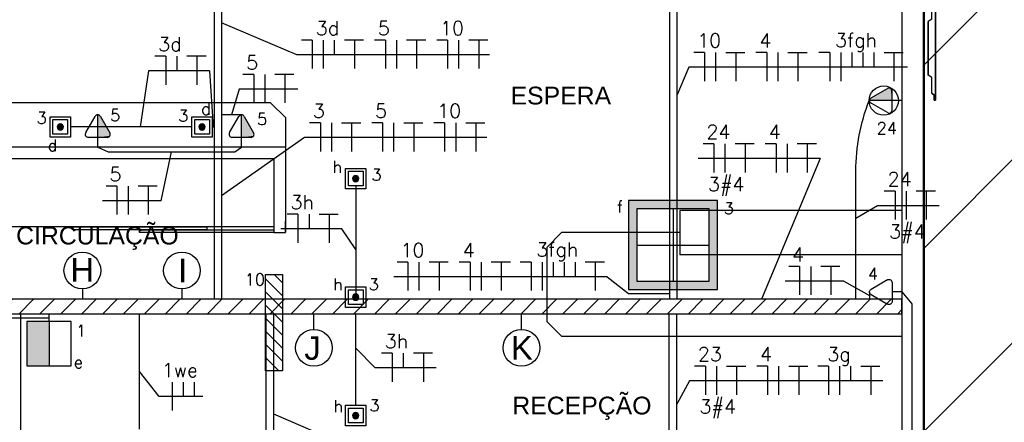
# Model space of a CAD drawing. Extents: x 40.7 to 91.7, y -216.6 to -187.2.
# Tile 13 of 19: x 67.5 to 74.2, y -202.3 to -199.6. Entities that reach past the tile are written whole.
import ezdxf
from ezdxf.enums import TextEntityAlignment as Align

# ---------------------------------------------------------------- set-up
doc = ezdxf.new("R2010")
doc.units = 0
doc.header["$MEASUREMENT"] = 0
doc.layers.get('0').update_dxf_attribs({"linetype": 'CONTINUOUS'})
doc.layers.get('Defpoints').update_dxf_attribs({"linetype": 'CONTINUOUS'})
for name, color, linetype in [('CIRCUITOS', 2, 'CONTINUOUS'), ('ELETROCALHA', 150, 'CONTINUOUS'), ('ILUMINACAO', 1, 'CONTINUOUS'), ('ILUMINAÇÃO TETO', 12, 'CONTINUOUS'), ('LINHA', 40, 'CONTINUOUS'), ('paredes1', 8, 'CONTINUOUS'), ('textos1', 4, 'CONTINUOUS'), ('TOMADAS_ENERGIA', 1, 'CONTINUOUS'), ('TOMADAS_GERAIS', 1, 'CONTINUOUS'), ('TUB_ELETRICA', 5, 'CONTINUOUS')]:
    doc.layers.add(name, color=color, linetype=linetype)
doc.styles.add('ARIAL', font='arial.ttf')
doc.styles.add('ROMANS', font='romans')
doc.styles.add('Texto Cota', font='arial.ttf')

# ---------------------------------------------------------------- blocks, each defined once
blk = doc.blocks.new('tv lcd')
at = {"layer": 'paredes1'}
for p, q in [((-0.197, -0.0259), (-0.1815, 0)), ((-0.197, -0.0259), (-0.1815, 0)), ((-0.1815, 0), (0.1815, 0)), ((0.1815, 0), (-0.1815, 0)), ((0.197, -0.0259), (0.1815, 0)), ((0.197, -0.0259), (0.1815, 0)), ((-0.349, -0.0494), (-0.349, -0.04)), ((-0.349, -0.04), (-0.3161, -0.04)), ((-0.349, -0.04), (-0.349, -0.0494)), ((0.3507, -0.0494), (-0.349, -0.0494)), ((-0.349, -0.0494), (0.3507, -0.0494)), ((-0.3161, -0.04), (-0.3025, -0.0259)), ((-0.3025, -0.0259), (-0.3161, -0.04)), ((-0.3025, -0.0259), (-0.197, -0.0259)), ((0.197, -0.0259), (0.3041, -0.0259)), ((0.3041, -0.0259), (0.3177, -0.04)), ((0.3507, -0.04), (0.3177, -0.04)), ((0.3177, -0.04), (0.3507, -0.04)), ((0.3507, -0.0494), (0.3507, -0.04))]:
    blk.add_line(p, q, dxfattribs=at)
blk = doc.blocks.new('AREA')
at = {"style": 'Texto Cota'}
for tag, p in [('AREAS:COMODO', (0, 1.75)), ('AREAS:VALOR', (0, -1.25))]:
    blk.add_attdef(tag, text='', height=2, dxfattribs=at).set_placement(p, align=Align.MIDDLE_CENTER)
blk = doc.blocks.new('GHJGHJHGJGH')
h = blk.add_hatch(color=256)
h.dxf.hatch_style = 1
h.paths.add_polyline_path([(0.15, 0.3), (0, 0.3), (0, 0), (0.15, 0)])
blk.add_line((0.15, 0.3), (0.15, 0))
blk.add_lwpolyline([(0, 0), (0.3, 0), (0.3, 0.3), (0, 0.3)], close=True)
blk = doc.blocks.new('VBKBVNVBHJMGFVN')
h = blk.add_hatch(color=256)
h.dxf.hatch_style = 1
h.paths.add_polyline_path([(0.0484, 0.07, 1), (0.0916, 0.07, 1)])
for points in [[(0, 0), (0.14, 0), (0.14, 0.14), (0, 0.14)], [(0.02, 0.02), (0.12, 0.02), (0.12, 0.12), (0.02, 0.12)]]:
    blk.add_lwpolyline(points, close=True)
blk.add_circle((0.07, 0.07), 0.0216)
blk = doc.blocks.new('XFJHNJDFNGDFJ')
h = blk.add_hatch(color=256)
h.dxf.hatch_style = 1
h.paths.add_polyline_path([(0.54, 0.54), (0, 0.54), (0, 0), (0.54, 0)])
h.paths.add_polyline_path([(0.05, 0.05), (0.05, 0.49), (0.49, 0.49), (0.49, 0.05)], flags=16)
for p, q in [((0.27, 0.49), (0.27, 0.05)), ((0.05, 0.27), (0.49, 0.27))]:
    blk.add_line(p, q)
for points in [[(0, 0), (0.54, 0), (0.54, 0.54), (0, 0.54)], [(0.05, 0.05), (0.49, 0.05), (0.49, 0.49), (0.05, 0.49)]]:
    blk.add_lwpolyline(points, close=True)
blk = doc.blocks.new('TEBAI01')
for p, q in [((-1.62, 1.95), (-0.35, 4.14)), ((0.35, 4.14), (1.63, 1.92)), ((-1.3, 1.32), (1.28, 1.32)), ((0, 0), (0, 1.32))]:
    blk.add_line(p, q)
for centre, start, end in [((0, 3.97), 26.0479, 153.9521), ((-1.3, 1.71), 143.1332, 270.777), ((1.3, 1.71), 267.1811, 32.5689)]:
    blk.add_arc(centre, 0.393, start, end)
at = {"style": 'ROMANS', "flags": 8}
for tag, p in [('020', (-5.03, 2.2)), ('001', (3.56, 2.23))]:
    blk.add_attdef(tag, text='', height=1.6, dxfattribs=at).set_placement(p, align=Align.MIDDLE_CENTER)
blk = doc.blocks.new('TEMED02')
for p, q in [((-1.62, 1.95), (-0.35, 4.14)), ((0, 1.32), (0, 4.36)), ((0.35, 4.14), (1.63, 1.92)), ((-1.3, 1.32), (1.28, 1.32)), ((0, 0), (0, 1.32))]:
    blk.add_line(p, q)
for centre, start, end in [((0, 3.97), 26.0479, 153.9521), ((-1.3, 1.71), 143.1332, 270.777), ((1.3, 1.71), 267.1811, 32.5689)]:
    blk.add_arc(centre, 0.393, start, end)
at = {"linetype": 'Continuous'}
for points in [[(0, 4.36), (1.63, 1.92), (0.21, 4.3)], [(1.63, 1.92), (0, 4.36), (1.69, 1.72)], [(0, 1.32), (1.69, 1.72), (0, 4.36)], [(0.35, 4.14), (0.21, 4.3), (1.63, 1.92)], [(1.69, 1.72), (0, 1.32), (1.64, 1.52)], [(1.28, 1.32), (1.64, 1.52), (0, 1.32)], [(1.64, 1.52), (1.28, 1.32), (1.49, 1.37)]]:
    blk.add_solid(points, dxfattribs=at)
at = {"style": 'ROMANS', "flags": 8}
for tag, p in [('020', (-4.96, 2.19)), ('001', (3.39, 2.17))]:
    blk.add_attdef(tag, text='', height=1.6, dxfattribs=at).set_placement(p, align=Align.MIDDLE_CENTER)
blk = doc.blocks.new('L_EMERG')
h = blk.add_hatch()
h.set_pattern_fill('ANSI31', color=256, scale=0.5, style=0)
h.set_pattern_definition([(45, (0, 0.0575), (-0.044194, 0.044194), [])])
h.paths.add_polyline_path([(-0.325, 0.0575), (-0.325, -0.0575), (0.325, -0.0575), (0.325, 0.0575)])
for p, q in [((-0.325, 0.0575), (0.325, 0.0575)), ((-0.325, -0.0575), (-0.325, 0.0575)), ((0.325, 0.0575), (0.325, -0.0575)), ((0.325, -0.0575), (-0.325, -0.0575))]:
    blk.add_line(p, q)
at = {"style": 'ROMANS', "flags": 8}
for tag, p in [('009', (0.3592, 0.1241)), ('001', (-0.3165, -0.1405))]:
    blk.add_attdef(tag, text='', height=0.08, dxfattribs=at).set_placement(p, align=Align.MIDDLE_CENTER)
blk.add_attdef('020', text='', height=0.08, dxfattribs=at).set_placement((0.2612, -0.0972), align=Align.TOP_LEFT)
blk = doc.blocks.new('TE3MED06')
for p, q in [((-1.62, 1.95), (-0.35, 4.14)), ((0, 1.32), (0, 4.36)), ((0.35, 4.14), (1.63, 1.92)), ((-1.3, 1.32), (1.28, 1.32)), ((0, 0), (0, 1.32))]:
    blk.add_line(p, q)
blk.add_circle((-0.01, 2.44), 1.98)
for centre, start, end in [((0, 3.97), 26.0479, 153.9521), ((-1.3, 1.71), 143.1332, 270.777), ((1.3, 1.71), 267.1811, 32.5689)]:
    blk.add_arc(centre, 0.393, start, end)
at = {"linetype": 'Continuous'}
for points in [[(0, 4.36), (1.63, 1.92), (0.21, 4.3)], [(1.63, 1.92), (0, 4.36), (1.69, 1.72)], [(0, 1.32), (1.69, 1.72), (0, 4.36)], [(0.35, 4.14), (0.21, 4.3), (1.63, 1.92)], [(1.69, 1.72), (0, 1.32), (1.64, 1.52)], [(1.28, 1.32), (1.64, 1.52), (0, 1.32)], [(1.64, 1.52), (1.28, 1.32), (1.49, 1.37)]]:
    blk.add_solid(points, dxfattribs=at)
at = {"style": 'ROMANS', "flags": 8}
for tag, p in [('020', (-5.08, 2.06)), ('001', (3.71, 2.06))]:
    blk.add_attdef(tag, text='', height=1.6, dxfattribs=at).set_placement(p, align=Align.MIDDLE_CENTER)

msp = doc.modelspace()

# ---------------------------------------------------------------- hatches: boundary and pattern name
at = {"layer": 'ELETROCALHA'}
h = msp.add_hatch(dxfattribs=at)
h.set_pattern_fill('ANSI31', color=256, scale=0.8)
h.set_pattern_definition([(45, (0, 1.62607), (-0.07071068, 0.07071068), [])])
h.paths.add_polyline_path([(73.4588, -201.4655), (65.5903, -201.4655), (65.5903, -201.5655), (73.4588, -201.5655)])
at = {"layer": 'paredes1'}
h = msp.add_hatch(dxfattribs=at)
h.set_pattern_fill('ANSI31', color=256, scale=7)
h.set_pattern_definition([(45, (-33.2647, 31.06415), (-0.6187184, 0.6187184), [])])
h.paths.add_polyline_path([(78.3796, -196.2899), (73.6088, -196.2899), (73.6088, -206.5454), (78.3796, -206.5454)])

# ---------------------------------------------------------------- linework, layer by layer
at = {"layer": 'CIRCUITOS'}
for p, q in [((69.4727, -199.7158), (69.4, -199.7158)), ((69.4727, -199.7158), (69.4727, -199.9082)), ((69.5473, -199.7158), (69.5473, -199.9082)), ((69.6218, -199.7158), (69.6218, -199.8145)), ((69.6907, -199.714), (69.8198, -199.714)), ((69.758, -199.714), (69.758, -199.9082)), ((69.9675, -199.7158), (69.8947, -199.7158)), ((69.9675, -199.7158), (69.9675, -199.9082)), ((70.042, -199.7158), (70.042, -199.9082)), ((70.1109, -199.714), (70.24, -199.714)), ((70.1782, -199.714), (70.1782, -199.9082)), ((70.3877, -199.7158), (70.3149, -199.7158)), ((70.3877, -199.7158), (70.3877, -199.9082)), ((70.4622, -199.7158), (70.4622, -199.9082)), ((70.5311, -199.714), (70.6602, -199.714)), ((70.5984, -199.714), (70.5984, -199.9082)), ((72.1253, -199.8003), (72.0526, -199.8003)), ((72.1253, -199.8003), (72.1253, -199.9927)), ((72.1998, -199.8003), (72.1998, -199.9927)), ((72.2688, -199.7985), (72.3978, -199.7985)), ((72.336, -199.7985), (72.336, -199.9927)), ((72.5455, -199.8003), (72.4728, -199.8003)), ((72.5455, -199.8003), (72.5455, -199.9927)), ((72.62, -199.8003), (72.62, -199.9927)), ((72.689, -199.7985), (72.818, -199.7985)), ((72.7562, -199.7985), (72.7562, -199.9927)), ((72.9715, -199.8003), (72.8988, -199.8003)), ((72.9715, -199.8003), (72.9715, -199.9927)), ((73.046, -199.8003), (73.046, -199.9927)), ((73.1206, -199.8003), (73.1206, -199.899)), ((73.1951, -199.8003), (73.1951, -199.899)), ((73.2697, -199.8003), (73.2697, -199.899)), ((73.3386, -199.7985), (73.4676, -199.7985)), ((73.4058, -199.7985), (73.4058, -199.9927)), ((68.4825, -199.8243), (68.4098, -199.8243)), ((68.4825, -199.8243), (68.4825, -200.0167)), ((68.557, -199.8243), (68.557, -199.923)), ((68.6259, -199.8225), (68.755, -199.8225)), ((68.6932, -199.8225), (68.6932, -200.0167)), ((69.0772, -199.9473), (69.0045, -199.9473)), ((69.0772, -199.9473), (69.0772, -200.1397)), ((69.1517, -199.9473), (69.1517, -200.1397)), ((69.2206, -199.9455), (69.3497, -199.9455)), ((69.2879, -199.9455), (69.2879, -200.1397)), ((69.528, -200.2753), (69.4552, -200.2753)), ((69.528, -200.2753), (69.528, -200.4678)), ((69.6025, -200.2753), (69.6025, -200.4678)), ((69.6714, -200.2735), (69.8005, -200.2735)), ((69.7387, -200.2735), (69.7387, -200.4678)), ((69.9482, -200.2753), (69.8754, -200.2753)), ((69.9482, -200.2753), (69.9482, -200.4678)), ((70.0227, -200.2753), (70.0227, -200.4678)), ((70.0916, -200.2735), (70.2207, -200.2735)), ((70.1589, -200.2735), (70.1589, -200.4678)), ((70.3683, -200.2753), (70.2956, -200.2753)), ((70.3683, -200.2753), (70.3683, -200.4678)), ((70.4429, -200.2753), (70.4429, -200.4678)), ((70.5118, -200.2735), (70.6409, -200.2735)), ((70.5791, -200.2735), (70.5791, -200.4678)), ((72.1884, -200.4162), (72.1157, -200.4162)), ((72.1884, -200.4162), (72.1884, -200.6086)), ((72.2629, -200.4162), (72.2629, -200.6086)), ((72.3318, -200.4143), (72.4609, -200.4143)), ((72.3991, -200.4143), (72.3991, -200.6086)), ((72.6086, -200.4162), (72.5358, -200.4162)), ((72.6086, -200.4162), (72.6086, -200.6086)), ((72.6831, -200.4162), (72.6831, -200.6086)), ((72.752, -200.4143), (72.8811, -200.4143)), ((72.8193, -200.4143), (72.8193, -200.6086)), ((68.1531, -200.7019), (68.0804, -200.7019)), ((68.1531, -200.7019), (68.1531, -200.8943)), ((68.2277, -200.7019), (68.2277, -200.8943)), ((68.2966, -200.7001), (68.4256, -200.7001)), ((68.3638, -200.7001), (68.3638, -200.8943)), ((73.4132, -200.735), (73.3404, -200.735)), ((73.4132, -200.735), (73.4132, -200.9274)), ((73.4877, -200.735), (73.4877, -200.9274)), ((73.5566, -200.7332), (73.6857, -200.7332)), ((73.6239, -200.7332), (73.6239, -200.9274)), ((69.3768, -200.8917), (69.3041, -200.8917)), ((69.3768, -200.8917), (69.3768, -201.0842)), ((69.4513, -200.8917), (69.4513, -200.9904)), ((69.5202, -200.8899), (69.6493, -200.8899)), ((69.5875, -200.8899), (69.5875, -201.0842)), ((70.1198, -201.2151), (70.047, -201.2151)), ((70.1198, -201.2151), (70.1198, -201.4076)), ((70.1943, -201.2151), (70.1943, -201.4076)), ((70.2632, -201.2133), (70.3923, -201.2133)), ((70.3305, -201.2133), (70.3305, -201.4076)), ((70.5399, -201.2151), (70.4672, -201.2151)), ((70.5399, -201.2151), (70.5399, -201.4076)), ((70.6145, -201.2151), (70.6145, -201.4076)), ((70.6834, -201.2133), (70.8125, -201.2133)), ((70.7507, -201.2133), (70.7507, -201.4076)), ((70.9521, -201.2151), (70.8793, -201.2151)), ((70.9521, -201.2151), (70.9521, -201.4076)), ((71.0266, -201.2151), (71.0266, -201.4076)), ((71.1011, -201.2151), (71.1011, -201.3138)), ((71.1757, -201.2151), (71.1757, -201.3138)), ((71.2502, -201.2151), (71.2502, -201.3138)), ((71.3191, -201.2133), (71.4482, -201.2133)), ((71.3864, -201.2133), (71.3864, -201.4076)), ((72.7681, -201.2437), (72.6953, -201.2437)), ((72.7681, -201.2437), (72.7681, -201.4361)), ((72.8426, -201.2437), (72.8426, -201.4361)), ((72.9115, -201.2419), (73.0406, -201.2419)), ((72.9788, -201.2419), (72.9788, -201.4361)), ((70.014, -201.8299), (69.9413, -201.8299)), ((70.014, -201.8299), (70.014, -202.0224)), ((70.0886, -201.8299), (70.0886, -201.9286)), ((70.1575, -201.8281), (70.2866, -201.8281)), ((70.2247, -201.8281), (70.2247, -202.0224)), ((72.1307, -201.9184), (72.058, -201.9184)), ((72.1307, -201.9184), (72.1307, -202.1109)), ((72.2053, -201.9184), (72.2053, -202.1109)), ((72.2742, -201.9166), (72.4032, -201.9166)), ((72.3414, -201.9166), (72.3414, -202.1109)), ((72.5509, -201.9184), (72.4782, -201.9184)), ((72.5509, -201.9184), (72.5509, -202.1109)), ((72.6255, -201.9184), (72.6255, -202.1109)), ((72.6944, -201.9166), (72.8234, -201.9166)), ((72.7616, -201.9166), (72.7616, -202.1109)), ((72.963, -201.9184), (72.8903, -201.9184)), ((72.963, -201.9184), (72.963, -202.1109)), ((73.0376, -201.9184), (73.0376, -202.0171)), ((73.0376, -201.9184), (73.0376, -202.1109)), ((73.1121, -201.9184), (73.1121, -202.0171)), ((73.181, -201.9166), (73.3101, -201.9166)), ((73.2483, -201.9166), (73.2483, -202.1109)), ((68.5253, -202.0245), (68.5253, -202.217)), ((68.5999, -202.0245), (68.5999, -202.1232)), ((68.6744, -202.0245), (68.6744, -202.1232))]:
    msp.add_line(p, q, dxfattribs=at)
at = {"layer": 'Defpoints', "color": 9}
msp.add_line((73.6045, -202.0518), (73.6045, -201.3399), dxfattribs=at)
at = {"layer": 'ELETROCALHA'}
for p, q in [((68.8106, -196.4082), (68.8106, -201.4655)), ((68.8606, -196.4082), (68.8606, -201.4655)), ((71.8872, -196.4082), (71.8872, -201.4655)), ((71.9372, -196.4082), (71.9372, -201.4655)), ((73.4588, -201.4655), (65.5903, -201.4655)), ((73.4588, -201.5655), (73.4588, -201.4655)), ((73.4588, -201.5655), (65.5903, -201.5655)), ((67.5024, -206.1586), (67.5024, -201.5655)), ((69.1626, -206.3997), (69.1626, -201.5655)), ((69.2126, -206.3997), (69.2126, -201.5655)), ((71.8868, -206.3997), (71.8868, -201.5655)), ((71.9368, -206.3997), (71.9368, -201.5655))]:
    msp.add_line(p, q, dxfattribs=at)
at = {"layer": 'LINHA'}
for p, q in [((69.3693, -199.8145), (68.8606, -199.5979)), ((70.6721, -199.8145), (69.3693, -199.8145)), ((68.3661, -199.923), (68.3093, -200.3021)), ((68.7794, -199.923), (68.3661, -199.923)), ((68.7794, -199.923), (68.8041, -200.3021)), ((72.0184, -199.899), (71.9372, -200.0888)), ((73.4975, -199.899), (72.0184, -199.899)), ((68.9783, -200.046), (68.928, -200.22)), ((69.3753, -200.046), (68.9783, -200.046)), ((69.4211, -200.374), (68.8606, -200.7665)), ((70.6528, -200.374), (69.4211, -200.374)), ((68.4512, -200.8006), (68.5217, -200.4705)), ((72.9078, -200.5149), (72.0815, -200.5149)), ((72.9078, -200.5149), (72.5097, -201.4655)), ((68.4512, -200.8006), (68.0542, -200.8006)), ((73.2949, -200.8337), (73.1481, -200.9208)), ((73.7113, -200.8337), (73.2949, -200.8337)), ((69.6737, -200.9904), (69.2605, -200.9904)), ((69.7671, -201.1286), (69.6737, -200.9904)), ((71.468, -201.3138), (70.0241, -201.3138)), ((71.468, -201.3138), (71.6122, -201.426)), ((73.0662, -201.3424), (72.6692, -201.3424)), ((73.0662, -201.3424), (73.2408, -201.441)), ((67.9191, -201.3959), (67.9191, -201.4655)), ((68.5922, -201.3959), (68.5922, -201.4655)), ((71.6122, -201.426), (71.8872, -201.426)), ((67.4348, -201.5907), (67.6941, -201.5907)), ((69.4847, -201.6689), (69.4847, -201.5655)), ((70.8876, -201.6689), (70.8876, -201.5655)), ((69.8977, -201.9286), (69.7671, -201.7953)), ((70.3109, -201.9286), (69.8977, -201.9286)), ((68.4386, -202.1232), (68.3047, -201.9539)), ((72.0238, -202.0171), (71.9368, -202.1741)), ((73.3299, -202.0171), (72.0238, -202.0171)), ((68.7325, -202.1232), (68.4386, -202.1232)), ((69.9399, -202.553), (69.2126, -202.2422))]:
    msp.add_line(p, q, dxfattribs=at)
for centre in [(67.9191, -201.2716), (68.5922, -201.2716), (69.4847, -201.7931), (70.8876, -201.7931)]:
    msp.add_circle(centre, 0.1242, dxfattribs=at)
at = {"layer": 'paredes1'}
for p, q in [((73.6045, -206.3954), (73.6045, -196.2041)), ((73.6088, -206.3954), (73.6088, -196.2041)), ((73.4588, -196.3541), (73.4588, -206.3997)), ((73.4588, -196.3954), (73.4588, -206.3954)), ((73.6045, -196.3954), (73.6045, -206.3954)), ((73.6088, -196.3954), (73.6088, -206.3954)), ((69.1914, -200.138), (67.3974, -200.138)), ((69.2914, -200.238), (69.1914, -200.138)), ((69.2914, -200.238), (69.2914, -200.438)), ((69.2914, -200.438), (67.3974, -200.438)), ((69.2914, -200.438), (69.2914, -201.0157)), ((67.3974, -200.5157), (69.2137, -200.5157)), ((69.2137, -200.5157), (69.2137, -201.0157)), ((73.4588, -200.8657), (71.9588, -200.8657)), ((71.9588, -200.8657), (71.9588, -201.1657)), ((69.2914, -201.0157), (69.2914, -200.938)), ((69.2137, -200.9757), (67.3974, -200.9757)), ((69.2137, -201.0157), (69.2914, -201.0157)), ((71.0588, -201.1157), (71.1588, -201.0157)), ((71.9588, -201.0157), (71.1588, -201.0157)), ((71.0588, -201.1157), (71.0588, -201.6157)), ((73.4588, -201.1657), (71.9588, -201.1657)), ((71.0588, -201.6157), (71.1588, -201.7157)), ((71.1588, -201.7157), (73.4588, -201.7157))]:
    msp.add_line(p, q, dxfattribs=at)
for points in [[(68.7597, -200.9957), (67.8515, -200.9957), (67.8515, -200.9757), (68.7597, -200.9757)], [(69.2137, -201.0157), (68.3056, -201.0157), (68.3056, -200.9957), (69.2137, -200.9957)]]:
    msp.add_lwpolyline(points, close=True, dxfattribs=at)
at = {"layer": 'TUB_ELETRICA'}
for p, q in [((68.9953, -200.22), (68.8606, -200.22)), ((68.6589, -200.3021), (67.8393, -200.3021)), ((68.7975, -200.3021), (68.8106, -200.3021)), ((69.7671, -200.7007), (69.7671, -201.4655)), ((73.2408, -201.4165), (73.2408, -201.4655)), ((67.6941, -201.6157), (67.6941, -201.5655)), ((68.3047, -202.3423), (68.3047, -201.5655)), ((69.7671, -202.1819), (69.7671, -201.5655))]:
    msp.add_line(p, q, dxfattribs=at)
msp.add_lwpolyline([(73.1481, -201.4655), (73.1481, -200.5993, -0.093602), (73.2378, -200.1244, 1.465659)], format="xyb", dxfattribs=at)
for points in [[(68.0234, -200.438), (68.0925, -200.4705), (68.9509, -200.4705), (68.9953, -200.438)], [(73.4588, -201.4165), (73.5263, -201.4963), (73.5263, -203.2538), (73.4588, -203.3095)]]:
    msp.add_lwpolyline(points, dxfattribs=at)

# ---------------------------------------------------------------- block references
at = {"layer": 'ILUMINACAO'}
ref = msp.add_blockref('L_EMERG', (69.2145, -201.6242), dxfattribs=dict(at, rotation=270))
ref.add_attrib('001', '10', dxfattribs={"layer": '0', "height": 0.08, "style": 'ROMANS', "flags": 8}).set_placement((69.0854, -201.3326), align=Align.MIDDLE_CENTER)
at = {"layer": 'ILUMINAÇÃO TETO'}
for name, p, xscale, yscale, zscale in [('VBKBVNVBHJMGFVN', (67.8393, -200.3714), -0.9900000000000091, 0.9900000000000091, 0.9900000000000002), ('VBKBVNVBHJMGFVN', (68.7975, -200.3714), -0.9900000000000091, 0.9900000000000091, 0.9900000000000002), ('VBKBVNVBHJMGFVN', (69.8364, -200.7205), -0.9900000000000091, 0.9900000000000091, 0.9900000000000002), ('XFJHNJDFNGDFJ', (71.6122, -201.3997), 1.111111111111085, 1.111111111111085, 1.111111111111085), ('VBKBVNVBHJMGFVN', (69.8364, -201.5205), -0.9900000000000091, 0.9900000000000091, 0.9900000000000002), ('VBKBVNVBHJMGFVN', (69.8364, -202.3205), -0.9900000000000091, 0.9900000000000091, 0.9900000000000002)]:
    msp.add_blockref(name, p, dxfattribs=dict(at, xscale=xscale, yscale=yscale, zscale=zscale))
msp.add_blockref('GHJGHJHGJGH', (67.5441, -201.9157), dxfattribs=at)
at = {"layer": 'paredes1', "rotation": 89.9999999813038}
msp.add_blockref('tv lcd', (73.6368, -199.7718), dxfattribs=at)
at = {"layer": 'textos1', "linetype": 'Continuous', "lineweight": -3, "xscale": 0.0599999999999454, "yscale": 0.0599999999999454, "zscale": 0.0599999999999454}
for p, values in [((71.1538, -200.1952), {'AREAS:COMODO': 'ESPERA'}), ((68.0208, -201.1404), {'AREAS:COMODO': 'CIRCULAÇÃO'}), ((71.2962, -202.2883), {'AREAS:COMODO': 'RECEPÇÃO'})]:
    msp.add_blockref('AREA', p, dxfattribs=at).add_auto_attribs(values)
at = {"layer": 'TOMADAS_ENERGIA'}
ref = msp.add_blockref('TEMED02', (68.0234, -200.438), dxfattribs=dict(at, xscale=0.0500000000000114, yscale=0.0500000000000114, zscale=0.0500000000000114))
ref.add_attrib('001', '5', dxfattribs={"layer": '0', "height": 0.08, "style": 'ROMANS', "flags": 8}).set_placement((68.1413, -200.2227), align=Align.MIDDLE_CENTER)
ref = msp.add_blockref('TEMED02', (68.9953, -200.438), dxfattribs=dict(at, xscale=0.0500000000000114, yscale=0.0500000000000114, zscale=0.0500000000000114))
ref.add_attrib('001', '5', dxfattribs={"layer": '0', "height": 0.08, "style": 'ROMANS', "flags": 8}).set_placement((69.1339, -200.2488), align=Align.MIDDLE_CENTER)
ref = msp.add_blockref('TEBAI01', (73.4588, -201.4165), dxfattribs=dict(at, xscale=-0.0500000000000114, yscale=0.0500000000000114, zscale=0.05, rotation=90))
ref.add_attrib('001', '4', dxfattribs={"layer": '0', "height": 0.08, "style": 'ROMANS', "flags": 8}).set_placement((73.2635, -201.2931), align=Align.MIDDLE_CENTER)
at = {"layer": 'TOMADAS_GERAIS'}
ref = msp.add_blockref('TE3MED06', (73.4588, -200.1237), dxfattribs=dict(at, xscale=0.0499999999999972, yscale=0.0499999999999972, zscale=0.0499999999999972, rotation=90))
ref.add_attrib('001', '24', dxfattribs={"layer": '0', "height": 0.08, "style": 'ROMANS', "flags": 8}).set_placement((73.3574, -200.3098), align=Align.MIDDLE_CENTER)

# ---------------------------------------------------------------- texts
at = {"layer": 'CIRCUITOS'}
for s, height, style, p in [('3d', 0.0945, 'ROMANS', (69.4969, -199.6819)), ('5', 0.0945, 'ROMANS', (69.9171, -199.6819)), ('10', 0.0945, 'ROMANS', (70.3373, -199.6819)), ('10', 0.0945, 'ROMANS', (72.0749, -199.7665)), ('4', 0.0945, 'ROMANS', (72.4951, -199.7665)), ('3fgh', 0.0945, 'ROMANS', (73.0073, -199.7622)), ('3d', 0.0945, 'ROMANS', (68.4321, -199.7905)), ('5', 0.0945, 'ROMANS', (69.0268, -199.9135)), ('3', 0.0945, 'ROMANS', (69.4776, -200.2415)), ('5', 0.0945, 'ROMANS', (69.8978, -200.2415)), ('10', 0.0945, 'ROMANS', (70.318, -200.2415)), ('24', 0.0945, 'ROMANS', (72.138, -200.3823)), ('4', 0.0945, 'ROMANS', (72.5582, -200.3823)), ('5', 0.0945, 'ROMANS', (68.1027, -200.6681)), ('24', 0.0945, 'ROMANS', (73.3628, -200.7012)), ('3#4', 0.0945, 'ROMANS', (72.1483, -200.7354)), ('3h', 0.0945, 'ROMANS', (69.3264, -200.8579)), ('3#4', 0.0945, 'ROMANS', (73.3731, -201.0542)), ('3fgh', 0.0945, 'ROMANS', (70.9878, -201.177)), ('10', 0.0945, 'ROMANS', (70.0694, -201.1813)), ('4', 0.0945, 'ROMANS', (70.4896, -201.1813)), ('4', 0.0945, 'ROMANS', (72.7177, -201.2099)), ('H', 0.1584, 'ARIAL', (67.8387, -201.3458)), ('I', 0.1584, 'ARIAL', (68.5665, -201.3508)), ('J', 0.1584, 'ARIAL', (69.4195, -201.8745)), ('3h', 0.0945, 'ROMANS', (69.9636, -201.7961)), ('K', 0.1584, 'ARIAL', (70.816, -201.8729)), ('23', 0.0945, 'ROMANS', (72.0803, -201.8846)), ('4', 0.0945, 'ROMANS', (72.5005, -201.8846)), ('3g', 0.0945, 'ROMANS', (72.9549, -201.8846)), ('1we', 0.0945, 'ROMANS', (68.4562, -201.9907)), ('3#4', 0.0945, 'ROMANS', (72.0907, -202.2376))]:
    msp.add_text(s, height=height, dxfattribs=dict(at, style=style)).set_placement(p)
at = {"layer": 'ILUMINACAO', "style": 'ROMANS'}
for s, p in [('d', (68.7217, -200.1397)), ('3', (67.6099, -200.2004)), ('3', (68.5672, -200.1855)), ('d', (67.6847, -200.3862)), ('h', (69.6105, -200.5309)), ('3', (69.8735, -200.5847)), ('f', (71.532, -200.8006)), ('3', (72.2559, -200.8111)), ('h', (69.6146, -201.3253)), ('3', (69.8549, -201.3246)), ('1', (67.8762, -201.6379)), ('e', (67.8611, -201.8512)), ('h', (69.6165, -202.1475)), ('3', (69.8597, -202.1422))]:
    msp.add_text(s, height=0.08, dxfattribs=at).set_placement(p, align=Align.TOP_LEFT)

doc.saveas('drawing.dxf')
